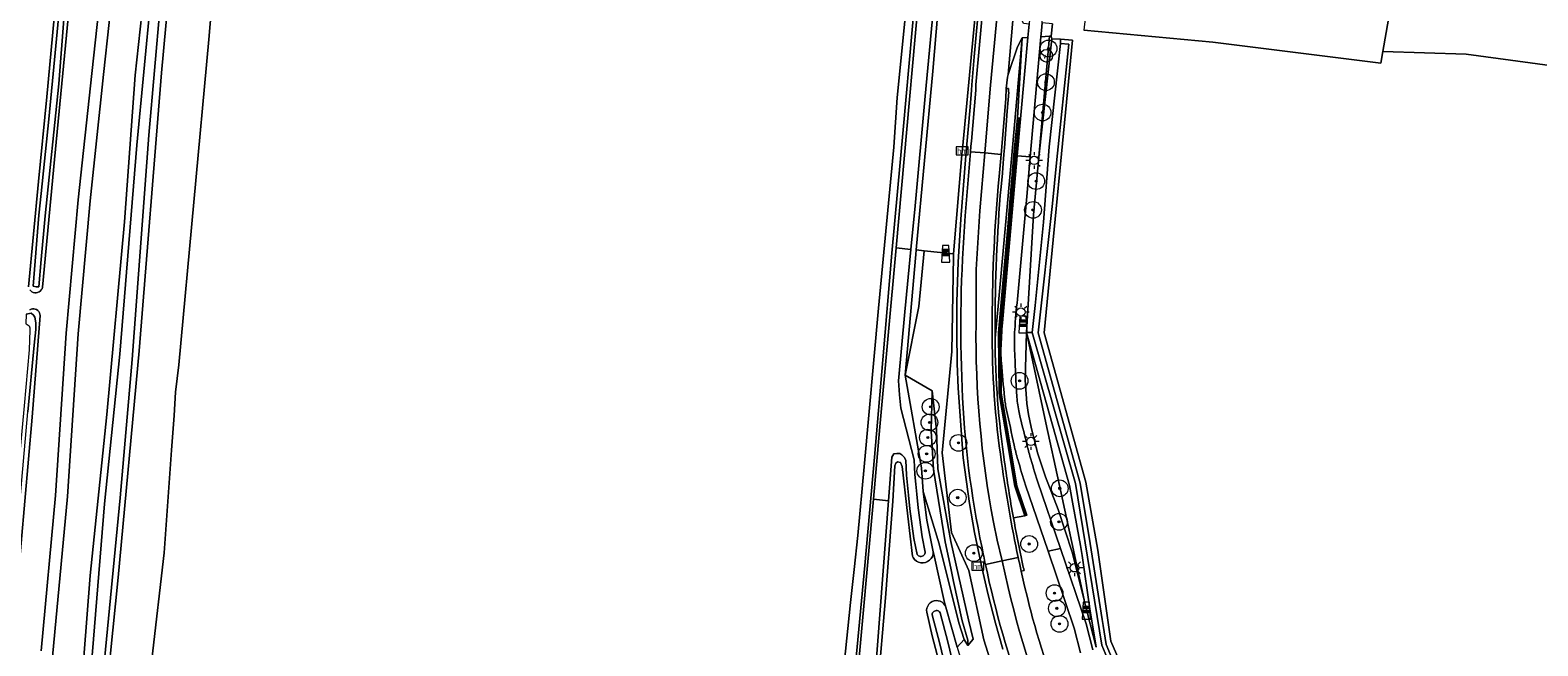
# Model space of a CAD drawing. Header units: metres. Extents: x 153919 to 160124, y 449312 to 452850.
# Tile 33 of 81: x 155797 to 156157, y 451243 to 451390. Entities that reach past the tile are written whole.
import ezdxf
from ezdxf.enums import TextEntityAlignment as Align

# ---------------------------------------------------------------- set-up
doc = ezdxf.new("R2010")
doc.units = ezdxf.units.M
for name, color, linetype, lineweight in [('B-WE-GR-BOOM-S', 90, 'Continuous', 25), ('B-WE-GR-BOS_GEMENGD-GV', 40, 'Continuous', 13), ('B-WE-GR-BOS_LOOF-GV', 40, 'Continuous', 13), ('B-WE-GR-BOUWLAND-GV', 80, 'Continuous', 13), ('B-WE-GR-GRAS-GV', 60, 'Continuous', 13), ('B-WE-GR-GROENVOORZIENING-GV', 80, 'Continuous', 18), ('B-WE-GR-HAAG-G', 90, 'GR-HAAG1', 13), ('B-WE-IE-MEUBILAIR_WATERWEGMEUBILAIR-S', 150, 'Continuous', 25), ('B-WE-IE-MEUBILAIR_WEGMEUBILAIR-S', 7, 'Continuous', 25), ('B-WE-IE-MEUBILAIR_WEGMEUBILAIR_PAAL-S', 7, 'Continuous', 25), ('B-WE-KL-ET_LS_OV_LICHTMAST-S', 190, 'Continuous', 25), ('B-WE-OG-TERREIN_CULTUURSCHEIDING-GV', 7, 'Continuous', 18), ('B-WE-OG-TOPOGRAFIE_WATER-GV', 130, 'Continuous', 18), ('B-WE-OG-TOPOGRAFIE_WATER_SLOOT-GV', 120, 'Continuous', 18), ('B-WE-VH-VERHARDING_FUNDERING_ZAND-GV', 7, 'Continuous', 18), ('B-WE-VH-VERHARDING_GESLOTEN-GV', 252, 'Continuous', 18), ('B-WE-VH-VERHARDING_OPEN-GV', 252, 'Continuous', 18)]:
    doc.layers.add(name, color=color, linetype=linetype, lineweight=lineweight)
doc.styles.add('NLCS-ISO', font='NLCS-ISO.ttf')
doc.linetypes.add('GR-HAAG1', pattern='A,6,[176,NLCS.SHX,S=0.125,R=0,X=0,Y=0],-2', length=8)

# ---------------------------------------------------------------- blocks, each defined once
blk = doc.blocks.new('SIE-WATER_VERKLIKKER_TRANSPORTLEIDING-SO')
at = {"color": 0, "linetype": 'ByBlock', "lineweight": 18}
blk.add_circle((0, 0), 1.5, dxfattribs=at)
at = {"color": 0, "linetype": 'ByBlock', "lineweight": 18, "style": 'NLCS-ISO'}
blk.add_text('vt', height=1.5, dxfattribs=at).set_placement((0, 0), align=Align.MIDDLE_CENTER)
blk = doc.blocks.new('SKL-ET_OV_LICHTMAST-SO')
at = {"color": 0, "linetype": 'ByBlock', "lineweight": 18}
for points in [[(-1.25, 0), (-2, 0)], [(-1.41, 1.41), (-0.88, 0.88)], [(0, 2), (0, 1.25)], [(0.88, 0.88), (1.41, 1.41)], [(2, 0), (1.25, 0)], [(-1.41, -1.41), (-0.88, -0.88)], [(0, -1.25), (0, -2)], [(0.88, -0.88), (1.41, -1.41)]]:
    blk.add_lwpolyline(points, dxfattribs=at)
blk.add_circle((0, 0), 1, dxfattribs=at)
blk = doc.blocks.new('SIE-WEG_PAAL_GRENSPAAL-SO')
at = {"linetype": 'ByBlock', "lineweight": 18}
h = blk.add_hatch(color=0, dxfattribs=at)
h.dxf.hatch_style = 1
h.paths.add_polyline_path([(0.90625, -0.5), (0.875, 0), (-0.875, 0), (-0.90625, -0.5)])
h.paths.add_polyline_path([(-0.8125, 1), (-0.84375, 0.5), (0.84375, 0.5), (0.8125, 1)])
at = {"color": 0, "linetype": 'ByBlock', "lineweight": 18}
blk.add_lwpolyline([(-1, -2), (1, -2), (0.75, 2), (-0.75, 2)], close=True, dxfattribs=at)
for points in [[(0.875, 0), (-0.875, 0)], [(0.84375, 0.5), (-0.84375, 0.5)], [(0.8125, 1), (-0.8125, 1)], [(0.90625, -0.5), (-0.90625, -0.5)]]:
    blk.add_lwpolyline(points, dxfattribs=at)
blk = doc.blocks.new('SIE-WEG_PAAL_HECTOMETERPAAL-SO')
at = {"color": 0, "linetype": 'ByBlock', "lineweight": 18}
blk.add_lwpolyline([(-1.44375, -0.94375), (1.44375, -0.94375), (1.44375, 0.94375), (-1.44375, 0.94375)], close=True, dxfattribs=at)
at = {"color": 0, "linetype": 'ByBlock', "lineweight": 18, "style": 'NLCS-ISO'}
blk.add_text('hm', height=1.5, dxfattribs=at).set_placement((0, 0), align=Align.MIDDLE_CENTER)
at = {"style": 'NLCS-ISO'}
blk.add_attdef('WAARDE', (2.13125, -1.69375), '', height=1.5, dxfattribs=at)
blk = doc.blocks.new('SGR-BOOM_01-SO')
at = {"linetype": 'ByBlock', "lineweight": 18}
h = blk.add_hatch(color=0, dxfattribs=at)
h.dxf.hatch_style = 1
edge = h.paths.add_edge_path()
edge.add_arc((0, 0), 0.25, 0, 360)
at = {"color": 0, "linetype": 'ByBlock', "lineweight": 18}
for radius in [2, 0.25]:
    blk.add_circle((0, 0), radius, dxfattribs=at)

msp = doc.modelspace()

# ---------------------------------------------------------------- linework, layer by layer
at = {"layer": 'B-WE-GR-BOS_GEMENGD-GV', "flags": 128}
for points in [[(156041.473, 451391.438), (156041.156, 451388.51), (156041.293, 451387.898), (156043.412, 451387.761), (156046.25, 451387.577), (156039.479, 451317.695), (156049.422, 451282.087), (156052.318, 451265.874), (156055.415, 451244.178), (156061.207, 451230.85)], [(156167.865, 451380.506), (156140.216, 451384.211), (156120.348, 451384.862), (156119.862, 451382.025), (156079.781, 451387.071), (156048.923, 451389.954)]]:
    msp.add_lwpolyline(points, dxfattribs=at)
at = {"layer": 'B-WE-GR-BOS_LOOF-GV', "flags": 128}
for points in [[(155994.412, 451238.583), (155996.635, 451262.231), (155998.952, 451288.039), (156000.977, 451311.259), (156003.133, 451336.745), (156005.831, 451366.167), (156007.925, 451389.976), (156010.197, 451414.688), (156012.231, 451435.496), (156014.359, 451458.079), (156016.642, 451485.017), (156018.818, 451515.752), (156018.142, 451515.818), (156013.444, 451464.538), (156004.405, 451373.85), (156003.621, 451362.012), (155999.898, 451323.592), (155996.474, 451285.778), (155994.977, 451269.405), (155994.15, 451261.246), (155993.248, 451253.377), (155986.24, 451185.266)], [(156015.607, 451234.572), (156012.752, 451245.439), (156011.454, 451251.082), (156011.42, 451251.58), (156011.492, 451252.074), (156011.667, 451252.542), (156011.937, 451252.963), (156012.289, 451253.317), (156012.708, 451253.588), (156013.175, 451253.766), (156013.669, 451253.84), (156014.168, 451253.809), (156014.648, 451253.673), (156015.09, 451253.438), (156015.471, 451253.116), (156015.776, 451252.721), (156015.991, 451252.27), (156015.673, 451253.376), (156013.121, 451264.906), (156013, 451265.487), (156012.948, 451264.927), (156012.776, 451264.391), (156012.493, 451263.905), (156012.112, 451263.491), (156011.65, 451263.17), (156011.13, 451262.955), (156010.576, 451262.858), (156010.014, 451262.882), (156009.471, 451263.028), (156008.971, 451263.287), (156008.539, 451263.647), (156008.196, 451264.093), (156008.037, 451264.441), (156006.894, 451274), (156005.569, 451285.826), (156005.18, 451286.794), (156004.47, 451286.954), (156004.051, 451286.631), (156003.827, 451285.956), (156003.323, 451277.536), (156001.583, 451254.535), (155999.775, 451233.178)]]:
    msp.add_lwpolyline(points, dxfattribs=at)
at = {"layer": 'B-WE-GR-BOUWLAND-GV', "flags": 128}
for points in [[(155797.01, 451328.669), (155799.343, 451353.796), (155801.314, 451374.065), (155807.608, 451441.802), (155807.854, 451448.08), (155808.915, 451458.823), (155809.604, 451468.691), (155810.466, 451478.624), (155811.286, 451488.742), (155812.37, 451501.075), (155816.601, 451541.58), (155817.379, 451549.029), (155817.552, 451550.687), (155818.546, 451559.014), (155819.447, 451567.37), (155820.345, 451576.749), (155821.019, 451586.042), (155822.327, 451597.448), (155823.676, 451608.662), (155824.771, 451621.306)], [(156134.563, 451547.447), (156134.453, 451547.927), (156135.147, 451557.054), (156103.968, 451560.82), (156070.2, 451564.264), (156065.281, 451517.394), (156056.526, 451451.752), (156049.266, 451392.744), (156048.923, 451389.954), (156079.781, 451387.071), (156119.862, 451382.025), (156120.348, 451384.862), (156122.213, 451395.759), (156120.752, 451395.968), (156132.739, 451535.137)], [(156137.751, 451534.903), (156125.052, 451395.319), (156122.213, 451395.759), (156120.348, 451384.862), (156140.216, 451384.211), (156167.865, 451380.506), (156210.265, 451374.289), (156215.094, 451444.337), (156221.907, 451547.525), (156220.54, 451547.689), (156139.885, 451556.522), (156139.324, 451552.1), (156138.937, 451547.716), (156138.783, 451547.249), (156138.533, 451546.826), (156138.197, 451546.466), (156137.792, 451546.188), (156137.336, 451546.002), (156136.852, 451545.919), (156136.361, 451545.942), (156135.886, 451546.071), (156135.676, 451546.18), (156135.356, 451536.865)]]:
    msp.add_lwpolyline(points, dxfattribs=at)
at = {"layer": 'B-WE-GR-GRAS-GV', "flags": 128}
for points in [[(155837.406, 451619.461), (155833.669, 451573.871), (155827.526, 451500), (155825.43, 451474.797), (155821.679, 451441.49), (155814.915, 451379.329), (155811.666, 451349.215), (155808.799, 451317.495), (155806.248, 451278.652), (155801.726, 451230.281)], [(155809.441, 451231.158), (155811.733, 451259.867), (155815.717, 451298.265), (155819.896, 451344.229), (155822.461, 451379.174), (155827.235, 451423.139), (155832.936, 451483.147), (155834.303, 451500), (155836.498, 451527.046), (155840.48, 451564.441), (155843.791, 451593.828), (155844.401, 451595.012), (155845.925, 451595.304), (155846.811, 451595.285), (155847.275, 451595.119), (155847.673, 451594.456), (155847.772, 451592.767), (155847.619, 451589.402), (155836.397, 451462.612), (155828.735, 451379.722), (155823.415, 451313.431), (155818.392, 451259.375), (155814.62, 451222.422)], [(155986.24, 451185.266), (155993.248, 451253.377), (155994.15, 451261.246), (155994.977, 451269.405), (155996.474, 451285.778), (155999.898, 451323.592), (156003.621, 451362.012), (156004.405, 451373.85), (156013.444, 451464.538)], [(155823.46, 451214.303), (155829.369, 451265.253), (155831.126, 451289.701), (155831.741, 451297.989), (155832.103, 451303.585), (155832.901, 451310.081), (155840.059, 451387.747), (155845.837, 451456.103)], [(155845.837, 451456.103), (155840.059, 451387.747), (155832.901, 451310.081), (155832.103, 451303.585), (155831.741, 451297.989), (155831.126, 451289.701), (155829.369, 451265.253), (155823.46, 451214.303)], [(156014.973, 451404.619), (156012.88, 451380.165), (156008.904, 451337.516), (156010.864, 451337.312), (156017.85, 451336.582), (156019.916, 451361.115), (156019.962, 451361.663), (156023.388, 451397.707)]]:
    msp.add_lwpolyline(points, dxfattribs=at)
at = {"layer": 'B-WE-GR-GROENVOORZIENING-GV', "flags": 128}
for points in [[(156020.653, 451345.64), (156021.881, 451360.942), (156021.988, 451362.275), (156022.125, 451363.476), (156023.163, 451375.6), (156023.191, 451376.865), (156027.002, 451418.637)], [(156023.388, 451397.707), (156019.962, 451361.663), (156019.916, 451361.115), (156017.85, 451336.582), (156017.795, 451335.925), (156017.41, 451313.252), (156015.156, 451289.119), (156017.356, 451270.064), (156021.465, 451261.039), (156025.05, 451244.508), (156027.912, 451235.385)], [(156029.612, 451242.256), (156027.835, 451248.431), (156026.08, 451255.218), (156024.66, 451261.394), (156022.881, 451270.069), (156021.641, 451277.022), (156020.151, 451287.876), (156018.906, 451304.557), (156018.7, 451310.421), (156018.588, 451317.82), (156018.641, 451325.15), (156018.949, 451334.616), (156019.584, 451344.806), (156020.806, 451360.045), (156021.815, 451371.574), (156022.164, 451375.654), (156022.192, 451376.922), (156022.801, 451383.591), (156024.156, 451398.446)], [(156024.156, 451398.446), (156022.801, 451383.591), (156022.192, 451376.922), (156022.164, 451375.654), (156021.815, 451371.574), (156020.806, 451360.045), (156019.584, 451344.806), (156018.949, 451334.616), (156018.641, 451325.15), (156018.588, 451317.82), (156018.7, 451310.421), (156018.906, 451304.557), (156020.151, 451287.876), (156021.641, 451277.022), (156022.881, 451270.069), (156024.66, 451261.394), (156026.08, 451255.218), (156027.835, 451248.431), (156029.612, 451242.256)], [(156027.759, 451316.441), (156028.52, 451324.053), (156031.743, 451360.074), (156034.253, 451388.135)], [(156032.141, 451273.549), (156034.842, 451274.07), (156032.441, 451281.108), (156030.689, 451291.549), (156028.722, 451303.271), (156028.569, 451317.739), (156028.962, 451322.233), (156029.992, 451334.027), (156030.772, 451342.957), (156031.541, 451351.761), (156032.35, 451361.029), (156033.14, 451369.012), (156034.253, 451388.135), (156031.743, 451360.074)], [(156029.526, 451320.098), (156030.563, 451331.95), (156033.065, 451359.958), (156035.587, 451388.188), (156034.253, 451388.135), (156033.14, 451369.012), (156033.638, 451368.962), (156032.754, 451359.908), (156030.87, 451338.335), (156029.853, 451326.697), (156029.069, 451317.72), (156029.08, 451316.722), (156029.121, 451312.828), (156029.222, 451303.315), (156030.625, 451294.951), (156032.927, 451281.23), (156035.316, 451274.232), (156034.842, 451274.07), (156032.141, 451273.549)], [(156034.253, 451388.135), (156033.133, 451385.967), (156030.867, 451379.359), (156030.731, 451378.718), (156030.434, 451376.053), (156030.934, 451376.027), (156030.926, 451375.218), (156031.059, 451375.156), (156030.682, 451370.63), (156029.988, 451361.861), (156029.859, 451360.24), (156029.604, 451357.052), (156029.502, 451355.841), (156029.175, 451352.562)], [(156051.862, 451242.742), (156049.145, 451253.541), (156049.016, 451254.053), (156046.17, 451265.364), (156042.791, 451275.601), (156039.782, 451283.396), (156037.851, 451289.069), (156036.375, 451295.201), (156035.742, 451298.247), (156035.307, 451300.879), (156034.967, 451306.546), (156035.255, 451317.833), (156036.915, 451345.906), (156038.168, 451359.648), (156040.771, 451388.479), (156038.673, 451388.31), (156036.153, 451359.686), (156035.32, 451350.225), (156033.094, 451325.75)], [(156031.743, 451360.074), (156028.52, 451324.053), (156027.759, 451316.441)], [(156035.032, 451292.546), (156035.243, 451291.586)], [(156037.906, 451282.319), (156043.365, 451266.253), (156049.476, 451248.27), (156051.089, 451242.077)], [(156048.177, 451241.356), (156046.635, 451247.305), (156040.41, 451265.626), (156035.053, 451281.392)], [(156034.681, 451260.992), (156033.998, 451260.839)]]:
    msp.add_lwpolyline(points, dxfattribs=at)
for points in [[(156041.293, 451387.898), (156041.156, 451388.51), (156040.771, 451388.479), (156038.168, 451359.648)], [(156033.14, 451369.012), (156032.35, 451361.029), (156031.541, 451351.761), (156030.772, 451342.957), (156029.992, 451334.027), (156028.962, 451322.233), (156028.569, 451317.739), (156028.722, 451303.271), (156030.689, 451291.549), (156032.441, 451281.108), (156034.842, 451274.07), (156035.316, 451274.232), (156032.927, 451281.23), (156030.625, 451294.951), (156029.222, 451303.315), (156029.121, 451312.828), (156029.08, 451316.722), (156029.069, 451317.72), (156029.853, 451326.697), (156030.87, 451338.335), (156032.754, 451359.908), (156033.638, 451368.962)], [(156006.311, 451307.642), (156009.547, 451323.974), (156010.864, 451337.312), (156008.904, 451337.516), (156008.798, 451336.382)], [(156017.85, 451336.582), (156010.864, 451337.312), (156009.547, 451323.974), (156006.311, 451307.642), (156012.746, 451303.86), (156013.757, 451294.602), (156014.109, 451285.264), (156017.154, 451267.98), (156021.382, 451249.227), (156022.519, 451244.653), (156021.255, 451243.16), (156020.375, 451244.561), (156018.731, 451242.749), (156023.107, 451227.972), (156028.517, 451213.131), (156038.1, 451211.591), (156028.185, 451233.591), (156027.912, 451235.385), (156025.05, 451244.508), (156021.465, 451261.039), (156017.356, 451270.064), (156015.156, 451289.119), (156017.41, 451313.252), (156017.795, 451335.925)], [(156049.016, 451254.053), (156046.076, 451267.682), (156043.135, 451281.31), (156039.914, 451296.241), (156036.692, 451311.172), (156035.255, 451317.833), (156034.967, 451306.546), (156035.307, 451300.879), (156035.742, 451298.247), (156036.375, 451295.201), (156037.851, 451289.069), (156039.782, 451283.396), (156042.791, 451275.601), (156046.17, 451265.364)], [(156051.862, 451242.742), (156050.363, 451251.879), (156048.581, 451264.584), (156048.137, 451267.024), (156046.426, 451276.433), (156045.54, 451281.302), (156035.255, 451317.833), (156036.692, 451311.172), (156039.914, 451296.241), (156043.135, 451281.31), (156046.076, 451267.682), (156049.016, 451254.053), (156049.145, 451253.541)], [(156012.746, 451303.86), (156006.311, 451307.642), (156010.163, 451285.519), (156010.549, 451279.891), (156010.55, 451279.888), (156014.422, 451267.376), (156019.101, 451248.532), (156020.375, 451244.561), (156021.255, 451243.16), (156021.23, 451244.413), (156019.883, 451248.982), (156017.828, 451258.397), (156017.168, 451261.581), (156015.87, 451267.866), (156013.035, 451285.134), (156012.508, 451294.368)], [(156012.746, 451303.86), (156012.508, 451294.368), (156013.035, 451285.134), (156015.87, 451267.866), (156017.168, 451261.581), (156017.828, 451258.397), (156019.883, 451248.982), (156021.23, 451244.413), (156021.255, 451243.16), (156022.519, 451244.653), (156021.382, 451249.227), (156017.154, 451267.98), (156014.109, 451285.264), (156013.757, 451294.602)], [(156018.731, 451242.749), (156020.375, 451244.561), (156019.101, 451248.532), (156014.422, 451267.376), (156010.55, 451279.888), (156010.549, 451279.891), (156011.424, 451273.043), (156013, 451265.487), (156013.121, 451264.906), (156015.673, 451253.376), (156015.991, 451252.27)]]:
    msp.add_lwpolyline(points, close=True, dxfattribs=at)
at = {"layer": 'B-WE-GR-GROENVOORZIENING-GV'}
for points in [[(156029.175, 451352.562, 0.0215176), (156027.761, 451318.825)], [(156019.905, 451304.598, -0.0310904), (156020.653, 451345.64)], [(156033.094, 451325.75, 0.0134619), (156032.462, 451318.467)], [(156027.761, 451318.825, 0.0025168), (156027.759, 451316.441)], [(156029.158, 451313.934, -0.0155769), (156029.526, 451320.098)], [(156032.462, 451318.467, 0.0235088), (156032.405, 451314.256)], [(156027.759, 451316.441, 0.035492), (156030.012, 451286.885)], [(156032.405, 451314.256, 0.0034624), (156032.648, 451308.189)], [(156029.255, 451310.54, -0.0285734), (156029.158, 451313.934)], [(156030.017, 451302.278, -0.0031425), (156029.255, 451310.54)], [(156032.648, 451308.189, 0.0038968), (156032.943, 451302.802)], [(156024.639, 451266.453, -0.0432051), (156019.905, 451304.598)], [(156030.219, 451300.781, -0.0173231), (156030.017, 451302.278)], [(156030.502, 451299.306, -0.0101848), (156030.219, 451300.781)], [(156032.943, 451302.802, 0.033938), (156033.421, 451299.153)], [(156032.313, 451290.941, -0.0017871), (156030.502, 451299.306)], [(156033.421, 451299.153, 0.0180106), (156035.032, 451292.546)], [(156033.182, 451287.512, -0.0159745), (156032.313, 451290.941)], [(156035.243, 451291.586, 0.0154239), (156036.065, 451288.339)], [(156030.012, 451286.885, 0.0105822), (156032.141, 451273.549)], [(156035.053, 451281.392, -0.0086509), (156033.182, 451287.512)], [(156036.065, 451288.339, 0.0084905), (156037.906, 451282.319)], [(156032.141, 451273.549, 0.0074146), (156033.97, 451264.258)], [(156025.456, 451262.45, -0.0042238), (156024.639, 451266.453)], [(156033.97, 451264.258, 0.0027583), (156034.681, 451260.992)], [(156034.868, 451229.612, -0.0347823), (156025.456, 451262.45)], [(156033.998, 451260.839, 0.0089609), (156036.708, 451249.66)], [(156036.708, 451249.66, 0.0315948), (156046.507, 451221.529)]]:
    msp.add_lwpolyline(points, format="xyb", dxfattribs=at)
at = {"layer": 'B-WE-GR-HAAG-G', "flags": 128}
msp.add_lwpolyline([(156033.389, 451368.987), (156032.599, 451361.006), (156032.512, 451360.007), (156028.819, 451317.729), (156028.972, 451303.293), (156032.684, 451281.169), (156035.079, 451274.151)], dxfattribs=at)
at = {"layer": 'B-WE-OG-TERREIN_CULTUURSCHEIDING-GV', "flags": 128}
for points in [[(155800, 451241.877), (155803.462, 451278.912), (155806.005, 451317.684), (155808.874, 451349.421), (155812.133, 451379.629), (155818.897, 451441.792), (155822.642, 451475.063), (155824.716, 451500), (155830.879, 451574.103), (155834.616, 451619.689)], [(155806.474, 451392.881), (155803.19, 451359.062), (155800.315, 451328.597), (155800.205, 451328.256), (155800.025, 451327.945), (155799.784, 451327.681), (155799.492, 451327.473), (155799.163, 451327.332), (155798.811, 451327.263), (155798.453, 451327.271), (155798.105, 451327.355), (155797.782, 451327.51), (155797.5, 451327.731), (155797.27, 451328.006)], [(155797.288, 451323.244), (155797.598, 451323.386), (155797.93, 451323.461), (155798.272, 451323.464), (155798.606, 451323.396), (155798.918, 451323.26), (155799.196, 451323.061), (155799.425, 451322.809), (155799.597, 451322.514), (155799.704, 451322.19), (155799.74, 451321.851), (155797.878, 451297.613), (155794.339, 451257.547)]]:
    msp.add_lwpolyline(points, dxfattribs=at)
at = {"layer": 'B-WE-OG-TOPOGRAFIE_WATER-GV', "flags": 128}
for points in [[(156026.188, 451582.333), (156026.089, 451581.285), (156025.428, 451574.271), (156004.125, 451338.016), (156007.68, 451337.644), (156008.678, 451348.003), (156011.07, 451374.15), (156015.159, 451417.367), (156018.457, 451451.123), (156021.035, 451482.12), (156025.412, 451520.973), (156030.868, 451569.538), (156032.943, 451591.908), (156033.288, 451599.02), (156033.222, 451600.233), (156032.774, 451600.92), (156032.146, 451601.159), (156030.832, 451601.339), (156030.205, 451601.309), (156029.585, 451601.152), (156029.211, 451600.946), (156028.686, 451600.519), (156027.493, 451587.074)], [(156007.68, 451337.644), (156004.125, 451338.016), (156000.277, 451295.336), (155998.715, 451278.013), (156002.314, 451277.672), (156003.105, 451288.075), (156003.616, 451288.88), (156004.262, 451288.909), (156004.997, 451288.909), (156005.526, 451288.586), (156006.054, 451288.028), (156006.447, 451287.359), (156006.577, 451283.759), (156006.837, 451281.369), (156007.068, 451279.022), (156007.388, 451275.73), (156008.342, 451268.68), (156009.175, 451264.851), (156009.318, 451264.683), (156009.493, 451264.548), (156009.692, 451264.453), (156009.907, 451264.401), (156010.128, 451264.396), (156010.345, 451264.436), (156010.549, 451264.521), (156010.73, 451264.647), (156010.882, 451264.807), (156010.997, 451264.996), (156011.069, 451265.204), (156011.097, 451265.424), (156010.311, 451269.035), (156009.375, 451275.953), (156009.058, 451279.217), (156008.825, 451281.585), (156008.572, 451283.909), (156008.445, 451287.431), (156005.278, 451299.737), (156004.942, 451302.927), (156004.69, 451306.243), (156006.243, 451322.737)], [(155990.707, 451189.193), (155994.591, 451188.969), (155995.391, 451189.511), (155995.726, 451191.059), (156002.314, 451277.672), (155998.715, 451278.013)]]:
    msp.add_lwpolyline(points, close=True, dxfattribs=at)
for points in [[(155845.086, 451593.452), (155843.034, 451571.895), (155839.172, 451534.993), (155834.113, 451476.333), (155827.825, 451415.045), (155822.83, 451362.499), (155818.765, 451312.632), (155815.104, 451276.943), (155811.94, 451237.804), (155811.392, 451222.609)], [(155813.59, 451222.589), (155814.874, 451237.247), (155818.885, 451278.377), (155821.725, 451311.343), (155825.694, 451364.904), (155829.781, 451411.213), (155834.257, 451462.121), (155837.356, 451491.841), (155841.303, 451538.624), (155845.731, 451583.377), (155846.623, 451593.452)], [(155804.864, 451400.447), (155801.831, 451368.707), (155800, 451350.964), (155799.469, 451345.819), (155798.082, 451328.826), (155798.831, 451328.729), (155799.43, 451328.714), (155800, 451335.195), (155800.919, 451345.644), (155804.192, 451377.121), (155806.867, 451411.145)], [(155791.031, 451233.391), (155793.982, 451266.27), (155796.793, 451298.85), (155798.307, 451314.755), (155798.738, 451318.546), (155798.731, 451320.145), (155798.523, 451321.439), (155798.142, 451321.963), (155797.613, 451322.404), (155796.448, 451322.192), (155796.352, 451319.906), (155796.684, 451319.731), (155797.111, 451319.413), (155797.307, 451318.896), (155797.257, 451318.325), (155797.165, 451313.693), (155795.912, 451300.343), (155792.574, 451264.227), (155789.24, 451230.595)], [(156018.483, 451235.722), (156016.479, 451243.968), (156014.659, 451250.962), (156014.524, 451251.138), (156014.355, 451251.282), (156014.159, 451251.387), (156013.946, 451251.448), (156013.724, 451251.462), (156013.505, 451251.429), (156013.297, 451251.351), (156013.11, 451251.23), (156012.954, 451251.073), (156012.834, 451250.886), (156012.756, 451250.678), (156012.724, 451250.458), (156014.537, 451243.492), (156016.566, 451235.142)]]:
    msp.add_lwpolyline(points, dxfattribs=at)
at = {"layer": 'B-WE-OG-TOPOGRAFIE_WATER_SLOOT-GV', "flags": 128}
for points in [[(155814.62, 451222.422), (155818.392, 451259.375), (155823.415, 451313.431), (155828.735, 451379.722), (155836.397, 451462.612), (155847.619, 451589.402), (155847.772, 451592.767), (155847.673, 451594.456), (155847.275, 451595.119), (155846.811, 451595.285), (155845.925, 451595.304), (155844.401, 451595.012), (155843.791, 451593.828), (155840.48, 451564.441), (155836.498, 451527.046), (155834.303, 451500), (155832.936, 451483.147), (155827.235, 451423.139), (155822.461, 451379.174), (155819.896, 451344.229), (155815.717, 451298.265), (155811.733, 451259.867), (155809.441, 451231.158)], [(155811.392, 451222.609), (155811.94, 451237.804), (155815.104, 451276.943), (155818.765, 451312.632), (155822.83, 451362.499), (155827.825, 451415.045), (155834.113, 451476.333), (155839.172, 451534.993), (155843.034, 451571.895), (155845.086, 451593.452)], [(155846.623, 451593.452), (155845.731, 451583.377), (155841.303, 451538.624), (155837.356, 451491.841), (155834.257, 451462.121), (155829.781, 451411.213), (155825.694, 451364.904), (155821.725, 451311.343), (155818.885, 451278.377), (155814.874, 451237.247), (155813.59, 451222.589)], [(155990.707, 451189.193), (155998.715, 451278.013), (156000.277, 451295.336), (156004.125, 451338.016), (156025.428, 451574.271), (156026.089, 451581.285), (156025.726, 451581.319), (156025.317, 451577.689), (156018.818, 451515.752), (156016.642, 451485.017), (156014.359, 451458.079), (156012.231, 451435.496), (156010.197, 451414.688), (156007.925, 451389.976), (156005.831, 451366.167), (156003.133, 451336.745), (156000.977, 451311.259), (155998.952, 451288.039), (155996.635, 451262.231), (155994.412, 451238.583)], [(155807.608, 451441.802), (155801.314, 451374.065), (155799.343, 451353.796), (155797.01, 451328.669)], [(156015.159, 451417.367), (156011.07, 451374.15), (156008.678, 451348.003), (156007.68, 451337.644), (156006.243, 451322.737), (156004.69, 451306.243), (156004.942, 451302.927), (156005.278, 451299.737), (156008.445, 451287.431), (156008.572, 451283.909), (156008.825, 451281.585), (156009.058, 451279.217), (156009.375, 451275.953), (156010.311, 451269.035), (156011.097, 451265.424), (156011.069, 451265.204), (156010.997, 451264.996), (156010.882, 451264.807), (156010.73, 451264.647), (156010.549, 451264.521), (156010.345, 451264.436), (156010.128, 451264.396), (156009.907, 451264.401), (156009.692, 451264.453), (156009.493, 451264.548), (156009.318, 451264.683), (156009.175, 451264.851), (156008.342, 451268.68), (156007.388, 451275.73), (156007.068, 451279.022), (156006.837, 451281.369), (156006.577, 451283.759), (156006.447, 451287.359), (156006.054, 451288.028), (156005.526, 451288.586), (156004.997, 451288.909), (156004.262, 451288.909), (156003.616, 451288.88), (156003.105, 451288.075), (156002.314, 451277.672), (155995.726, 451191.059)], [(155806.867, 451411.145), (155804.192, 451377.121), (155800.919, 451345.644), (155800, 451335.195), (155799.43, 451328.714), (155798.831, 451328.729), (155798.082, 451328.826), (155799.469, 451345.819), (155800, 451350.964), (155801.831, 451368.707), (155804.864, 451400.447)], [(155999.775, 451233.178), (156001.583, 451254.535), (156003.323, 451277.536), (156003.827, 451285.956), (156004.051, 451286.631), (156004.47, 451286.954), (156005.18, 451286.794), (156005.569, 451285.826), (156006.894, 451274), (156008.037, 451264.441), (156008.196, 451264.093), (156008.539, 451263.647), (156008.971, 451263.287), (156009.471, 451263.028), (156010.014, 451262.882), (156010.576, 451262.858), (156011.13, 451262.955), (156011.65, 451263.17), (156012.112, 451263.491), (156012.493, 451263.905), (156012.776, 451264.391), (156012.948, 451264.927), (156013, 451265.487), (156011.424, 451273.043), (156010.549, 451279.891), (156010.163, 451285.519), (156006.311, 451307.642), (156008.798, 451336.382), (156008.904, 451337.516), (156012.88, 451380.165), (156014.973, 451404.619)], [(155797.27, 451328.006), (155797.5, 451327.731), (155797.782, 451327.51), (155798.105, 451327.355), (155798.453, 451327.271), (155798.811, 451327.263), (155799.163, 451327.332), (155799.492, 451327.473), (155799.784, 451327.681), (155800.025, 451327.945), (155800.205, 451328.256), (155800.315, 451328.597), (155803.19, 451359.062), (155806.474, 451392.881)], [(156050.452, 451267.431), (156048.112, 451281.844), (156038.028, 451317.751), (156041.491, 451348.575), (156042.394, 451358.276), (156045.387, 451386.573), (156043.353, 451386.787), (156040.681, 451362.067), (156039.302, 451344.164), (156037.309, 451324.239), (156036.598, 451317.808), (156046.931, 451281.743), (156053.274, 451243.186), (156059.201, 451228.91), (156063.773, 451217.548), (156066.711, 451211.057), (156071.953, 451203.17), (156079.454, 451188.163), (156082.25, 451184.778), (156097.469, 451165.406), (156100.943, 451161.525), (156112.524, 451148.12), (156113.443, 451147.008)], [(156114.994, 451147.866), (156109.806, 451153.917), (156094.053, 451172.614), (156081.409, 451189.133), (156073.786, 451204.104), (156068.742, 451212.099), (156065.654, 451218.615), (156061.207, 451230.85), (156055.415, 451244.178), (156052.318, 451265.874), (156049.422, 451282.087), (156039.479, 451317.695), (156046.25, 451387.577), (156043.412, 451387.761), (156043.353, 451386.787), (156045.387, 451386.573), (156042.394, 451358.276), (156041.491, 451348.575), (156038.028, 451317.751), (156048.112, 451281.844), (156050.452, 451267.431)], [(155794.339, 451257.547), (155797.878, 451297.613), (155799.74, 451321.851), (155799.704, 451322.19), (155799.597, 451322.514), (155799.425, 451322.809), (155799.196, 451323.061), (155798.918, 451323.26), (155798.606, 451323.396), (155798.272, 451323.464), (155797.93, 451323.461), (155797.598, 451323.386), (155797.288, 451323.244)], [(155796.448, 451322.192), (155797.613, 451322.404), (155798.142, 451321.963), (155798.523, 451321.439), (155798.731, 451320.145), (155798.738, 451318.546), (155798.307, 451314.755), (155796.793, 451298.85)], [(156059.201, 451228.91), (156053.274, 451243.186), (156046.931, 451281.743), (156036.598, 451317.808), (156035.255, 451317.833), (156045.54, 451281.302), (156046.426, 451276.433), (156048.137, 451267.024), (156048.581, 451264.584), (156050.363, 451251.879), (156051.862, 451242.742)], [(156018.731, 451242.749), (156015.991, 451252.27), (156015.776, 451252.721), (156015.471, 451253.116), (156015.09, 451253.438), (156014.648, 451253.673), (156014.168, 451253.809), (156013.669, 451253.84), (156013.175, 451253.766), (156012.708, 451253.588), (156012.289, 451253.317), (156011.937, 451252.963), (156011.667, 451252.542), (156011.492, 451252.074), (156011.42, 451251.58), (156011.454, 451251.082), (156012.752, 451245.439), (156015.607, 451234.572)], [(156016.566, 451235.142), (156014.537, 451243.492), (156012.724, 451250.458), (156012.756, 451250.678), (156012.834, 451250.886), (156012.954, 451251.073), (156013.11, 451251.23), (156013.297, 451251.351), (156013.505, 451251.429), (156013.724, 451251.462), (156013.946, 451251.448), (156014.159, 451251.387), (156014.355, 451251.282), (156014.524, 451251.138), (156014.659, 451250.962), (156016.479, 451243.968), (156018.483, 451235.722)], [(156054.259, 451243.346), (156067.553, 451211.536), (156072.995, 451203.547), (156080.455, 451188.536), (156083.116, 451185.301), (156093.703, 451171.639), (156097.35, 451167.214), (156103.963, 451159.451), (156108.86, 451153.882), (156114.149, 451147.575)], [(156114.149, 451147.575), (156108.86, 451153.882), (156103.963, 451159.451), (156097.35, 451167.214), (156093.703, 451171.639), (156083.116, 451185.301), (156080.455, 451188.536), (156072.995, 451203.547), (156067.553, 451211.536), (156054.259, 451243.346)]]:
    msp.add_lwpolyline(points, dxfattribs=at)
msp.add_lwpolyline([(156041.293, 451387.898), (156038.168, 451359.648), (156036.915, 451345.906), (156035.255, 451317.833), (156036.598, 451317.808), (156037.309, 451324.239), (156039.302, 451344.164), (156040.681, 451362.067), (156043.353, 451386.787), (156043.412, 451387.761)], close=True, dxfattribs=at)
at = {"layer": 'B-WE-OG-TOPOGRAFIE_WATER_SLOOT-GV'}
for points in [[(156050.452, 451267.431, -0.0028655), (156054.259, 451243.346)], [(156054.259, 451243.346, 0.0028655), (156050.452, 451267.431)]]:
    msp.add_lwpolyline(points, format="xyb", dxfattribs=at)
at = {"layer": 'B-WE-VH-VERHARDING_FUNDERING_ZAND-GV', "flags": 128}
for points in [[(155834.616, 451619.689), (155830.879, 451574.103), (155824.716, 451500), (155822.642, 451475.063), (155818.897, 451441.792), (155812.133, 451379.629), (155808.874, 451349.421), (155806.005, 451317.684), (155803.462, 451278.912), (155800, 451241.877)], [(155801.726, 451230.281), (155806.248, 451278.652), (155808.799, 451317.495), (155811.666, 451349.215), (155814.915, 451379.329), (155821.679, 451441.49), (155825.43, 451474.797), (155827.526, 451500), (155833.669, 451573.871), (155837.406, 451619.461)]]:
    msp.add_lwpolyline(points, dxfattribs=at)
at = {"layer": 'B-WE-VH-VERHARDING_GESLOTEN-GV', "flags": 128}
for points in [[(156031.103, 451461.193), (156027.002, 451418.637), (156023.191, 451376.865), (156023.163, 451375.6), (156022.125, 451363.476), (156021.988, 451362.275), (156021.881, 451360.942), (156025.317, 451360.64), (156026.701, 451376.786), (156032.731, 451440.88), (156034.608, 451460.866)], [(156030.434, 451376.053), (156030.731, 451378.718), (156030.867, 451379.359), (156032.312, 451395.968), (156032.379, 451396.83), (156032.447, 451397.692), (156032.37, 451398.109), (156034.21, 451418.469), (156038.266, 451460.524), (156034.608, 451460.866), (156032.731, 451440.88), (156026.701, 451376.786), (156025.317, 451360.64), (156029.177, 451360.3), (156030.302, 451373.575)], [(156038.673, 451388.31), (156038.811, 451389.879), (156038.981, 451391.722), (156043.473, 451440.327), (156045.299, 451459.867), (156042.219, 451460.154), (156040.619, 451442.999), (156035.885, 451391.524), (156035.87, 451391.356), (156035.587, 451388.188), (156033.065, 451359.958), (156036.153, 451359.686)]]:
    msp.add_lwpolyline(points, close=True, dxfattribs=at)
for points in [[(156021.881, 451360.942), (156020.653, 451345.64)], [(156023.213, 451319.759), (156023.275, 451332.805), (156024.133, 451346.819), (156025.317, 451360.64), (156021.881, 451360.942)], [(156028.478, 451352.621), (156028.805, 451355.91), (156029.177, 451360.3), (156025.317, 451360.64), (156024.133, 451346.819), (156023.275, 451332.805), (156023.213, 451319.759)], [(156033.094, 451325.75), (156035.32, 451350.225), (156036.153, 451359.686), (156033.065, 451359.958), (156030.563, 451331.95), (156029.526, 451320.098)], [(156035.243, 451291.586), (156035.032, 451292.546)], [(156035.053, 451281.392), (156040.41, 451265.626), (156043.365, 451266.253), (156037.906, 451282.319)], [(156025.456, 451262.45), (156029.429, 451263.293), (156028.265, 451268.291), (156027.386, 451272.553)], [(156027.386, 451272.553), (156028.265, 451268.291), (156029.429, 451263.293), (156033.285, 451264.112)], [(156033.285, 451264.112), (156029.429, 451263.293), (156030.911, 451256.934)], [(156051.089, 451242.077), (156049.476, 451248.27), (156043.365, 451266.253), (156040.41, 451265.626), (156046.635, 451247.305), (156048.177, 451241.356)], [(156030.911, 451256.934), (156029.429, 451263.293), (156025.456, 451262.45)]]:
    msp.add_lwpolyline(points, dxfattribs=at)
at = {"layer": 'B-WE-VH-VERHARDING_GESLOTEN-GV'}
for points in [[(156027.061, 451318.829, -0.0215724), (156028.478, 451352.621)], [(156020.653, 451345.64, 0.0310904), (156019.905, 451304.598)], [(156032.462, 451318.467, -0.0134619), (156033.094, 451325.75)], [(156023.213, 451319.759, 0.0500976), (156027.386, 451272.553)], [(156027.386, 451272.553, -0.0500976), (156023.213, 451319.759)], [(156029.319, 451286.789, -0.038388), (156027.061, 451318.829)], [(156029.526, 451320.098, 0.0155769), (156029.158, 451313.934)], [(156032.405, 451314.256, -0.0235088), (156032.462, 451318.467)], [(156032.648, 451308.189, -0.0034624), (156032.405, 451314.256)], [(156029.158, 451313.934, 0.0285734), (156029.255, 451310.54)], [(156029.255, 451310.54, 0.0031425), (156030.017, 451302.278)], [(156032.943, 451302.802, -0.0038968), (156032.648, 451308.189)], [(156019.905, 451304.598, 0.0432051), (156024.639, 451266.453)], [(156030.017, 451302.278, 0.0173231), (156030.219, 451300.781)], [(156030.219, 451300.781, 0.0101848), (156030.502, 451299.306)], [(156033.421, 451299.153, -0.033938), (156032.943, 451302.802)], [(156030.502, 451299.306, 0.0017871), (156032.313, 451290.941)], [(156035.032, 451292.546, -0.0180106), (156033.421, 451299.153)], [(156032.313, 451290.941, 0.0159745), (156033.182, 451287.512)], [(156036.065, 451288.339, -0.0154239), (156035.243, 451291.586)], [(156033.285, 451264.112, -0.0180747), (156029.319, 451286.789)], [(156033.182, 451287.512, 0.0086509), (156035.053, 451281.392)], [(156037.906, 451282.319, -0.0084905), (156036.065, 451288.339)], [(156024.639, 451266.453, 0.0042238), (156025.456, 451262.45)], [(156033.998, 451260.839, -0.0026887), (156033.285, 451264.112)], [(156025.456, 451262.45, 0.0347823), (156034.868, 451229.612)], [(156036.708, 451249.66, -0.0089609), (156033.998, 451260.839)], [(156030.911, 451256.934, 0.0903855), (156065.303, 451178.008)], [(156065.303, 451178.008, -0.0903855), (156030.911, 451256.934)], [(156046.507, 451221.529, -0.0315948), (156036.708, 451249.66)]]:
    msp.add_lwpolyline(points, format="xyb", dxfattribs=at)
at = {"layer": 'B-WE-VH-VERHARDING_OPEN-GV', "flags": 128}
for points in [[(156030.867, 451379.359), (156033.133, 451385.967), (156034.253, 451388.135), (156035.587, 451388.188), (156035.87, 451391.356), (156035.237, 451391.438), (156034.577, 451391.524), (156033.762, 451393.247), (156032.821, 451396.795), (156032.379, 451396.83), (156032.312, 451395.968)], [(156038.981, 451391.722), (156038.811, 451389.879), (156038.673, 451388.31), (156040.771, 451388.479), (156041.156, 451388.51), (156041.473, 451391.438)]]:
    msp.add_lwpolyline(points, close=True, dxfattribs=at)
for points in [[(156029.175, 451352.562), (156029.502, 451355.841), (156029.604, 451357.052), (156029.859, 451360.24), (156029.988, 451361.861), (156030.682, 451370.63), (156031.059, 451375.156), (156030.926, 451375.218), (156030.934, 451376.027), (156030.434, 451376.053), (156030.302, 451373.575), (156029.177, 451360.3), (156028.805, 451355.91), (156028.478, 451352.621)], [(156033.998, 451260.839), (156034.681, 451260.992)]]:
    msp.add_lwpolyline(points, dxfattribs=at)
at = {"layer": 'B-WE-VH-VERHARDING_OPEN-GV'}
for points in [[(156028.478, 451352.621, 0.0215724), (156027.061, 451318.829)], [(156027.761, 451318.825, -0.0215176), (156029.175, 451352.562)], [(156027.061, 451318.829, 0.038388), (156029.319, 451286.789)], [(156027.759, 451316.441, -0.0025168), (156027.761, 451318.825)], [(156030.012, 451286.885, -0.035492), (156027.759, 451316.441)], [(156029.319, 451286.789, 0.0180747), (156033.285, 451264.112)], [(156032.141, 451273.549, -0.0105822), (156030.012, 451286.885)], [(156033.97, 451264.258, -0.0074146), (156032.141, 451273.549)], [(156033.285, 451264.112, 0.0026887), (156033.998, 451260.839)], [(156034.681, 451260.992, -0.0027583), (156033.97, 451264.258)]]:
    msp.add_lwpolyline(points, format="xyb", dxfattribs=at)

# ---------------------------------------------------------------- block references
at = {"layer": 'B-WE-GR-BOOM-S'}
for p in [(156040.527, 451385.565), (156039.904, 451377.531), (156039.105, 451370.274), (156037.581, 451353.923), (156036.819, 451347.046), (156033.612, 451306.284), (156012.383, 451300.089), (156012.081, 451296.346), (156011.72, 451292.742), (156019.011, 451291.464), (156011.415, 451288.853), (156011.106, 451284.816), (156043.193, 451280.62), (156018.827, 451278.404), (156043.026, 451272.643), (156035.899, 451267.34), (156022.69, 451265.16), (156041.957, 451255.635), (156042.521, 451251.996), (156043.136, 451248.281)]:
    msp.add_blockref('SGR-BOOM_01-SO', p, dxfattribs=at)
at = {"layer": 'B-WE-IE-MEUBILAIR_WATERWEGMEUBILAIR-S'}
msp.add_blockref('SIE-WATER_VERKLIKKER_TRANSPORTLEIDING-SO', (156039.983, 451383.824), dxfattribs=at)
at = {"layer": 'B-WE-IE-MEUBILAIR_WEGMEUBILAIR-S'}
for p in [(156015.971, 451336.573), (156034.397, 451319.739), (156049.578, 451251.449)]:
    msp.add_blockref('SIE-WEG_PAAL_GRENSPAAL-SO', p, dxfattribs=at)
at = {"layer": 'B-WE-IE-MEUBILAIR_WEGMEUBILAIR_PAAL-S'}
for p in [(156019.887, 451361.118), (156023.644, 451262.065)]:
    msp.add_blockref('SIE-WEG_PAAL_HECTOMETERPAAL-SO', p, dxfattribs=at)
at = {"layer": 'B-WE-KL-ET_LS_OV_LICHTMAST-S'}
for p in [(156037.117, 451358.865), (156033.903, 451322.694), (156036.307, 451291.814), (156046.715, 451261.666)]:
    msp.add_blockref('SKL-ET_OV_LICHTMAST-SO', p, dxfattribs=at)

doc.saveas('drawing.dxf')
